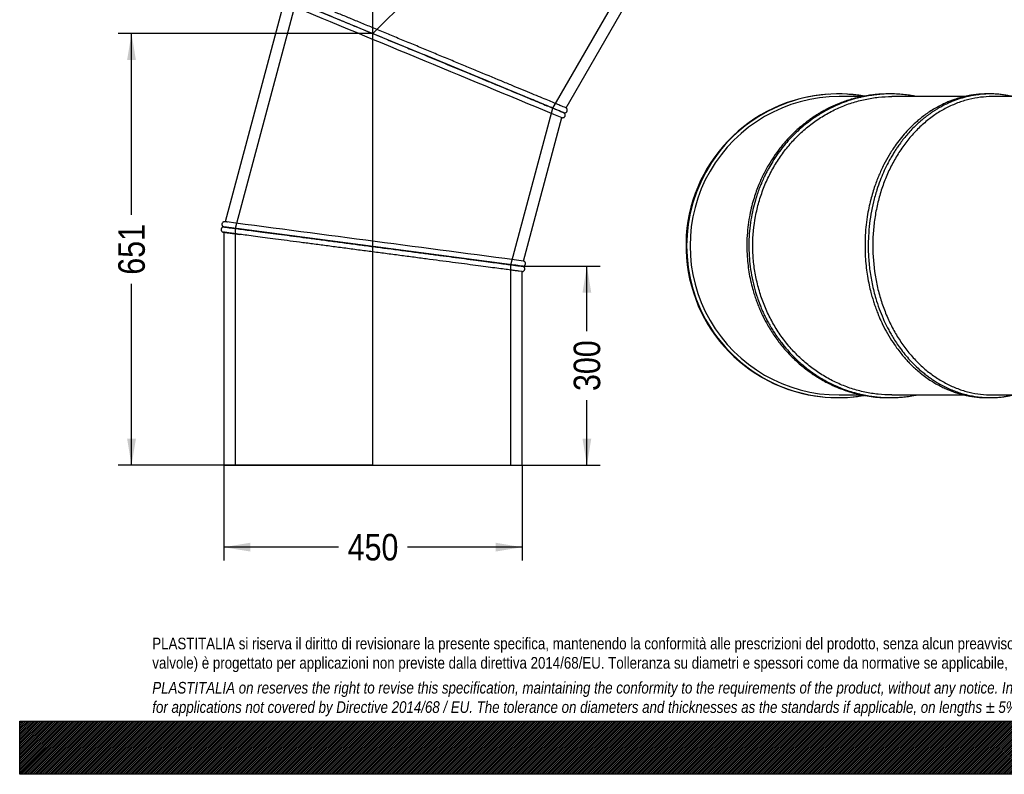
# Model space of a CAD drawing. Header units: millimetres. Extents: x 0 to 2970, y 0 to 2100.
# Tile 1 of 3: x 0 to 1485, y 0 to 1138. Entities that reach past the tile are written whole.
import ezdxf
from ezdxf.enums import TextEntityAlignment as Align
from ezdxf.lldxf.tags import DXFTag

# ---------------------------------------------------------------- set-up
doc = ezdxf.new("R2010")
doc.units = ezdxf.units.MM
doc.header["$LTSCALE"] = 10
for name, color, linetype in [('Default', 7, 'Continuous'), ('DV1_Default', 7, 'Continuous'), ('TUBO_X_GOMITO_45', 7, 'Continuous')]:
    doc.layers.add(name, color=color, linetype=linetype)
doc.styles.add('SEACAD_Arial_Narrow', font='ARIALN.TTF')
tags = doc.linetypes.add('HIDDEN2', pattern=[4.7625, 3.175, -1.5875]).pattern_tags.tags
tags[6:7] = [DXFTag(74, 4), DXFTag(75, 0), DXFTag(340, '0'), DXFTag(46, 0.0), DXFTag(50, 0.0), DXFTag(44, 0.0), DXFTag(45, 0.0)]
tags[4:5] = [DXFTag(74, 4), DXFTag(75, 0), DXFTag(340, '0'), DXFTag(46, 0.0), DXFTag(50, 0.0), DXFTag(44, 0.0), DXFTag(45, 0.0)]
tags = doc.linetypes.add('PHANTOM2', pattern=[31.75, 15.875, -3.175, 3.175, -3.175, 3.175, -3.175]).pattern_tags.tags
tags[14:15] = [DXFTag(74, 4), DXFTag(75, 0), DXFTag(340, '0'), DXFTag(46, 0.0), DXFTag(50, 0.0), DXFTag(44, 0.0), DXFTag(45, 0.0)]
tags[12:13] = [DXFTag(74, 4), DXFTag(75, 0), DXFTag(340, '0'), DXFTag(46, 0.0), DXFTag(50, 0.0), DXFTag(44, 0.0), DXFTag(45, 0.0)]
tags[10:11] = [DXFTag(74, 4), DXFTag(75, 0), DXFTag(340, '0'), DXFTag(46, 0.0), DXFTag(50, 0.0), DXFTag(44, 0.0), DXFTag(45, 0.0)]
tags[8:9] = [DXFTag(74, 4), DXFTag(75, 0), DXFTag(340, '0'), DXFTag(46, 0.0), DXFTag(50, 0.0), DXFTag(44, 0.0), DXFTag(45, 0.0)]
tags[6:7] = [DXFTag(74, 4), DXFTag(75, 0), DXFTag(340, '0'), DXFTag(46, 0.0), DXFTag(50, 0.0), DXFTag(44, 0.0), DXFTag(45, 0.0)]
tags[4:5] = [DXFTag(74, 4), DXFTag(75, 0), DXFTag(340, '0'), DXFTag(46, 0.0), DXFTag(50, 0.0), DXFTag(44, 0.0), DXFTag(45, 0.0)]
doc.dimstyles.new('Plastitalia', dxfattribs={"dimtxt": 40, "dimasz": 40, "dimexe": 20, "dimexo": 0, "dimgap": 10, "dimtad": 0, "dimdec": 0, "dimtxsty": 'SEACAD_Arial_Narrow', "dimblk1": '_SE_FILLED', "dimblk2": '_SE_FILLED', "dimsah": 1, "dimcen": 20, "dimadec": 0, "dimazin": 0, "dimtfac": 0.8, "dimtdec": 1, "dimtmove": 0, "dimatfit": 3, "dimfxl": 1, "dimtolj": 1, "dimarcsym": 0})

# ---------------------------------------------------------------- blocks, each defined once
blk = doc.blocks.new('SE')
at = {"layer": 'DV1_Default', "color": 7, "linetype": 'PHANTOM2'}
for p in [(993, 1577.1), (532.8, 466.2)]:
    blk.add_line(p, (532.8, 1117), dxfattribs=at)
at = {"layer": 'TUBO_X_GOMITO_45', "color": 7, "linetype": 'HIDDEN2'}
for p, q in [((803.9, 1004.7), (926.2, 1216.4)), ((416.6, 1165.1), (325, 823.2)), ((740.6, 768.5), (803.9, 1004.7)), ((325, 823.2), (325, 466.2)), ((740.6, 466.2), (740.6, 768.5))]:
    blk.add_line(p, q, dxfattribs=at)
at = {"layer": 'TUBO_X_GOMITO_45', "color": 7, "linetype": 'Continuous'}
for p, q in [((824, 1005), (935.9, 1198.9)), ((398.5, 1163.9), (309.9, 833.2)), ((400.6, 1171.7), (610.5, 1084.8)), ((400.6, 1171.7), (610.5, 1084.8)), ((610.5, 1084.8), (610.5, 1084.8)), ((819.9, 998), (610.5, 1084.8)), ((610.5, 1084.8), (610.5, 1084.8)), ((819.9, 998), (610.5, 1084.8)), ((819.9, 998), (819.9, 998)), ((759.9, 774), (817.9, 990.3)), ((533.1, 795.8), (307.8, 825.5)), ((307.8, 825.5), (307.8, 825.4)), ((307.8, 825.5), (533.1, 795.8)), ((307.8, 825.5), (307.8, 825.5)), ((307.8, 817.4), (307.8, 466.2)), ((533.1, 795.8), (533.1, 795.8)), ((757.8, 766.2), (533.1, 795.8)), ((533.1, 795.8), (533.1, 795.8)), ((757.8, 766.2), (533.1, 795.8)), ((757.8, 466.2), (757.8, 758.2)), ((307.8, 466.2), (757.8, 466.2))]:
    blk.add_line(p, q, dxfattribs=at)
for centre, radius, start, end in [((288628.6, 696419.9), 752633.6, 247.4831524, 247.5172764), ((1053.1, 1569.2), 616.9, 247.4113, 247.8895), ((281.2, 606), 229, 82.4142, 83.0403), ((-97703.5, -745391.1), 752633.6, 82.4827236, 82.5170992), ((378.8, 1329.8), 517.3, 262.0037, 262.6594), ((602.4, -366.4), 1143.2, 82.1369, 82.6356), ((835.2, 1378.3), 616.9, 262.4113, 262.8895)]:
    blk.add_arc(centre, radius, start, end, dxfattribs=at)
at = {"layer": 'TUBO_X_GOMITO_45', "color": 7, "linetype": 'HIDDEN2'}
for centre, radius, start, end in [((1195.7, 1917.8), 993.5, 247.4058, 247.5057), ((254.4, 392.3), 444.4, 82.3907, 82.538), ((427.6, 1686.9), 877.7, 262.5215, 262.6404), ((556, -708.9), 1488.9, 82.5816, 82.6334), ((882.7, 1751.8), 993.5, 262.4058, 262.5057)]:
    blk.add_arc(centre, radius, start, end, dxfattribs=at)
at = {"layer": 'TUBO_X_GOMITO_45', "color": 7, "linetype": 'Continuous'}
for points, knots in [([(824, 1005), (824, 1005), (822.6, 1005.6), (818.5, 1007.2), (816.8, 1007.9), (812.8, 1009.6), (810.5, 1010.6), (805.1, 1012.8), (802.2, 1014), (795.6, 1016.7), (792.1, 1018.2), (784.5, 1021.4), (780.4, 1023.1), (771.7, 1026.7), (767, 1028.6), (757.3, 1032.6), (752.2, 1034.7), (741.5, 1039.2), (736, 1041.5), (718.8, 1048.6), (706.6, 1053.6), (687.6, 1061.5), (681.2, 1064.2), (668, 1069.6), (661.4, 1072.4), (647.9, 1077.9), (641.1, 1080.8), (627.6, 1086.4), (620.8, 1089.2), (607.3, 1094.8), (600.5, 1097.6), (587, 1103.2), (580.2, 1106), (566.8, 1111.6), (560.1, 1114.3), (547, 1119.7), (540.5, 1122.4), (527.9, 1127.7), (521.7, 1130.2), (509.6, 1135.2), (503.7, 1137.7), (492.3, 1142.4), (486.7, 1144.7), (476.1, 1149.1), (471, 1151.2), (461.3, 1155.2), (456.6, 1157.2), (447.9, 1160.8), (443.8, 1162.5), (436.1, 1165.6), (432.6, 1167.1), (426.1, 1169.8), (423.2, 1171), (418, 1173.1), (415.7, 1174.1), (411.7, 1175.8), (410, 1176.4), (407.9, 1177.3), (407.3, 1177.6), (406.8, 1177.8)], [0, 0, 0, 0, 0.03125, 0.03125, 0.046875, 0.046875, 0.0625, 0.0625, 0.078125, 0.078125, 0.09375, 0.09375, 0.109375, 0.109375, 0.125, 0.125, 0.140625, 0.140625, 0.15625, 0.15625, 0.1875, 0.1875, 0.203125, 0.203125, 0.21875, 0.21875, 0.234375, 0.234375, 0.25, 0.25, 0.265625, 0.265625, 0.28125, 0.28125, 0.296875, 0.296875, 0.3125, 0.3125, 0.328125, 0.328125, 0.34375, 0.34375, 0.359375, 0.359375, 0.375, 0.375, 0.390625, 0.390625, 0.40625, 0.40625, 0.421875, 0.421875, 0.4375, 0.4375, 0.453125, 0.453125, 0.46875, 0.46875, 0.4772, 0.4772, 0.4772, 0.4772]), ([(400.6, 1171.8), (400.6, 1171.8), (402, 1171.2), (406.1, 1169.5), (407.8, 1168.8), (411.8, 1167.1), (414.1, 1166.2), (419.4, 1164), (422.4, 1162.7), (428.9, 1160), (432.4, 1158.6), (440, 1155.4), (444.1, 1153.7), (452.8, 1150.1), (457.4, 1148.2), (467.2, 1144.2), (472.3, 1142), (482.9, 1137.6), (488.5, 1135.3), (499.9, 1130.6), (505.8, 1128.2), (518, 1123.1), (524.2, 1120.5), (536.9, 1115.3), (543.3, 1112.6), (556.5, 1107.2), (563.1, 1104.4), (576.6, 1098.8), (583.4, 1096), (597, 1090.4), (603.8, 1087.6), (610.5, 1084.8)], [0.5000745, 0.5000745, 0.5000745, 0.5000745, 0.5625, 0.5625, 0.59375, 0.59375, 0.625, 0.625, 0.65625, 0.65625, 0.6875, 0.6875, 0.71875, 0.71875, 0.75, 0.75, 0.78125, 0.78125, 0.8125, 0.8125, 0.84375, 0.84375, 0.875, 0.875, 0.90625, 0.90625, 0.9375, 0.9375, 0.96875, 0.96875, 1, 1, 1, 1]), ([(400.7, 1171.7), (400.9, 1171.6), (402.3, 1171), (406, 1169.4), (407.7, 1168.7), (411.8, 1167.1), (414.1, 1166.1), (419.4, 1163.9), (422.4, 1162.7), (428.9, 1160), (432.4, 1158.5), (440, 1155.4), (444.1, 1153.7), (452.8, 1150.1), (457.4, 1148.2), (467.2, 1144.1), (472.3, 1142), (482.9, 1137.6), (488.5, 1135.3), (499.9, 1130.6), (505.8, 1128.1), (518, 1123.1), (524.2, 1120.5), (536.9, 1115.3), (543.3, 1112.6), (556.5, 1107.2), (563.1, 1104.4), (576.6, 1098.8), (583.4, 1096), (597, 1090.4), (603.8, 1087.6), (610.5, 1084.8)], [0.506811, 0.506811, 0.506811, 0.506811, 0.5625, 0.5625, 0.59375, 0.59375, 0.625, 0.625, 0.65625, 0.65625, 0.6875, 0.6875, 0.71875, 0.71875, 0.75, 0.75, 0.78125, 0.78125, 0.8125, 0.8125, 0.84375, 0.84375, 0.875, 0.875, 0.90625, 0.90625, 0.9375, 0.9375, 0.96875, 0.96875, 1, 1, 1, 1]), ([(610.5, 1084.8), (624.1, 1079.2), (637.6, 1073.6), (657.7, 1065.2), (664.4, 1062.5), (677.5, 1057.1), (683.9, 1054.4), (696.6, 1049.1), (702.8, 1046.6), (714.9, 1041.6), (720.8, 1039.1), (737.9, 1032), (748.6, 1027.6), (763.2, 1021.6), (767.8, 1019.6), (776.6, 1016), (780.7, 1014.3), (788.3, 1011.2), (791.9, 1009.7), (798.4, 1007), (801.3, 1005.8), (806.5, 1003.6), (808.8, 1002.7), (812.6, 1001.1), (814.1, 1000.5), (815.4, 1000)], [0, 0, 0, 0, 0.0625, 0.0625, 0.09375, 0.09375, 0.125, 0.125, 0.15625, 0.15625, 0.1875, 0.1875, 0.25, 0.25, 0.28125, 0.28125, 0.3125, 0.3125, 0.34375, 0.34375, 0.375, 0.375, 0.40625, 0.40625, 0.4339187, 0.4339187, 0.4339187, 0.4339187]), ([(610.5, 1084.8), (624.1, 1079.2), (637.6, 1073.6), (657.7, 1065.2), (664.4, 1062.5), (677.5, 1057.1), (683.9, 1054.4), (693.6, 1050.4), (696.8, 1049), (700, 1047.7)], [0, 0, 0, 0, 0.0625, 0.0625, 0.09375, 0.09375, 0.125, 0.125, 0.1412918, 0.1412918, 0.1412918, 0.1412918]), ([(821.6, 997.1), (821.4, 997.2), (821.1, 997.4), (819.3, 998.1), (817, 999.1), (814.3, 1000.3), (811.6, 1001.4), (808.9, 1002.5), (806.3, 1003.6), (803.5, 1004.8), (800.5, 1006), (795.6, 1008.1), (788.1, 1011.2), (777.3, 1015.6), (765.2, 1020.6), (751.9, 1026.2), (737.4, 1032.2), (722.1, 1038.5), (709.2, 1043.9), (702.1, 1046.8), (700, 1047.7)], [0, 0, 0, 0, 0.06684, 0.127096, 0.180788, 0.227932, 0.268539, 0.302616, 0.332465, 0.362536, 0.392943, 0.423685, 0.50188, 0.580552, 0.659229, 0.737909, 0.816593, 0.89528, 0.973971, 1, 1, 1, 1]), ([(815.1, 1000), (815.3, 999.9), (815.6, 999.8), (818.5, 998.6), (819.9, 998), (819.9, 998), (819.9, 998), (819.9, 998)], [0.4320423, 0.4320423, 0.4320423, 0.4320423, 0.4375, 0.4375, 0.5, 0.5, 0.50024835, 0.50024835, 0.50024835, 0.50024835]), ([(817.8, 990.3), (818.3, 990.2), (819.2, 990), (820.4, 990.4), (821.4, 990.9), (822.1, 991.6), (822.7, 992.6), (823, 993.8), (822.9, 995), (822.4, 996.2), (821.9, 996.7), (821.6, 997.1)], [0, 0, 0, 0, 0.138016, 0.257342, 0.353881, 0.437818, 0.54363, 0.659242, 0.788576, 0.881377, 1, 1, 1, 1]), ([(820.9, 997.7), (821.3, 997.6), (821.9, 997.5), (823.1, 997.6), (824.1, 998.1), (824.9, 998.8), (825.4, 999.4), (825.8, 1000.2), (826, 1001.2), (825.9, 1002.2), (825.7, 1003.2), (825, 1004.3), (824.3, 1004.7), (823.9, 1005)], [0, 0, 0, 0, 0.096032, 0.178525, 0.303681, 0.386793, 0.443155, 0.510354, 0.615238, 0.687578, 0.775891, 0.880804, 1, 1, 1, 1]), ([(309, 833.3), (308.5, 833.3), (307.9, 833.3), (306.7, 832.8), (305.8, 832), (305.2, 831), (304.9, 830.1), (304.8, 829.3), (305, 828.4), (305.3, 827.5), (305.8, 826.7), (306.7, 825.9), (307.4, 825.6), (307.9, 825.5)], [0, 0, 0, 0, 0.095068, 0.180282, 0.316283, 0.411664, 0.476997, 0.544315, 0.635373, 0.699914, 0.780945, 0.880914, 1, 1, 1, 1]), ([(307.9, 825.4), (307.5, 825.4), (306.9, 825.4), (305.7, 824.9), (304.8, 824.2), (304.3, 823.3), (304, 822.6), (303.8, 821.7), (303.8, 820.7), (304.2, 819.7), (304.7, 818.8), (305.6, 818), (306.4, 817.7), (306.9, 817.5)], [0, 0, 0, 0, 0.096032, 0.178525, 0.303681, 0.386793, 0.443155, 0.510354, 0.615238, 0.687578, 0.775891, 0.880804, 1, 1, 1, 1]), ([(307.8, 825.5), (307.8, 825.5), (309.3, 825.3), (313.7, 824.7), (315.5, 824.5), (319.8, 823.9), (322.3, 823.6), (328, 822.8), (331.2, 822.4), (338.2, 821.5), (342, 821), (350.1, 819.9), (354.5, 819.3), (363.8, 818.1), (368.8, 817.4), (379.3, 816.1), (384.8, 815.3), (396.2, 813.8), (402.1, 813), (414.4, 811.4), (420.7, 810.6), (433.8, 808.9), (440.4, 808), (454, 806.2), (461, 805.3), (475.1, 803.4), (482.2, 802.5), (496.7, 800.6), (504, 799.6), (518.5, 797.7), (525.8, 796.8), (533.1, 795.8)], [0.5000745, 0.5000745, 0.5000745, 0.5000745, 0.5625, 0.5625, 0.59375, 0.59375, 0.625, 0.625, 0.65625, 0.65625, 0.6875, 0.6875, 0.71875, 0.71875, 0.75, 0.75, 0.78125, 0.78125, 0.8125, 0.8125, 0.84375, 0.84375, 0.875, 0.875, 0.90625, 0.90625, 0.9375, 0.9375, 0.96875, 0.96875, 1, 1, 1, 1]), ([(307.8, 825.4), (307.8, 825.4), (309.3, 825.2), (313.7, 824.7), (315.5, 824.4), (319.8, 823.8), (322.3, 823.5), (328, 822.8), (331.2, 822.3), (338.2, 821.4), (342, 820.9), (350.1, 819.9), (354.5, 819.3), (363.8, 818.1), (368.8, 817.4), (379.3, 816), (384.7, 815.3), (396.2, 813.8), (402.1, 813), (414.4, 811.4), (420.7, 810.6), (433.7, 808.9), (440.4, 808), (454, 806.2), (461, 805.3), (475.1, 803.4), (482.2, 802.5), (496.7, 800.6), (504, 799.6), (518.5, 797.7), (525.8, 796.8), (533.1, 795.8)], [0.5000782, 0.5000782, 0.5000782, 0.5000782, 0.5625, 0.5625, 0.59375, 0.59375, 0.625, 0.625, 0.65625, 0.65625, 0.6875, 0.6875, 0.71875, 0.71875, 0.75, 0.75, 0.78125, 0.78125, 0.8125, 0.8125, 0.84375, 0.84375, 0.875, 0.875, 0.90625, 0.90625, 0.9375, 0.9375, 0.96875, 0.96875, 1, 1, 1, 1]), ([(757.8, 758.2), (757.8, 758.2), (756.4, 758.4), (752, 758.9), (750.2, 759.2), (745.8, 759.7), (743.3, 760.1), (737.6, 760.8), (734.4, 761.2), (727.4, 762.2), (723.6, 762.7), (715.4, 763.7), (711.1, 764.3), (701.7, 765.5), (696.7, 766.2), (686.3, 767.6), (680.8, 768.3), (669.4, 769.8), (663.4, 770.6), (645, 773), (631.9, 774.7), (611.5, 777.4), (604.6, 778.3), (590.5, 780.2), (583.4, 781.1), (569, 783), (561.7, 784), (547.1, 785.9), (539.8, 786.8), (525.3, 788.8), (518.1, 789.7), (503.6, 791.6), (496.3, 792.6), (481.8, 794.5), (474.7, 795.4), (460.7, 797.3), (453.7, 798.2), (440.1, 800), (433.5, 800.8), (420.5, 802.6), (414.1, 803.4), (401.9, 805), (396, 805.8), (384.5, 807.3), (379.1, 808), (368.6, 809.4), (363.7, 810.1), (354.3, 811.3), (349.9, 811.9), (341.7, 813), (337.9, 813.5), (330.9, 814.4), (327.8, 814.8), (322.2, 815.5), (319.7, 815.8), (316.1, 816.3), (314.7, 816.5), (313.5, 816.7)], [0, 0, 0, 0, 0.03125, 0.03125, 0.046875, 0.046875, 0.0625, 0.0625, 0.078125, 0.078125, 0.09375, 0.09375, 0.109375, 0.109375, 0.125, 0.125, 0.140625, 0.140625, 0.15625, 0.15625, 0.1875, 0.1875, 0.203125, 0.203125, 0.21875, 0.21875, 0.234375, 0.234375, 0.25, 0.25, 0.265625, 0.265625, 0.28125, 0.28125, 0.296875, 0.296875, 0.3125, 0.3125, 0.328125, 0.328125, 0.34375, 0.34375, 0.359375, 0.359375, 0.375, 0.375, 0.390625, 0.390625, 0.40625, 0.40625, 0.421875, 0.421875, 0.4375, 0.4375, 0.453125, 0.453125, 0.4643145, 0.4643145, 0.4643145, 0.4643145]), ([(533.1, 795.8), (547.6, 793.9), (562.1, 792), (583.8, 789.1), (590.9, 788.2), (604.9, 786.3), (611.9, 785.4), (625.5, 783.6), (632.1, 782.8), (645.1, 781), (651.4, 780.2), (669.8, 777.8), (681.3, 776.3), (696.9, 774.2), (701.9, 773.6), (711.3, 772.3), (715.7, 771.7), (723.9, 770.7), (727.7, 770.1), (734.6, 769.2), (737.8, 768.8), (743.4, 768.1), (745.9, 767.8), (748.1, 767.5), (748.2, 767.5), (748.2, 767.4)], [0, 0, 0, 0, 0.0625, 0.0625, 0.09375, 0.09375, 0.125, 0.125, 0.15625, 0.15625, 0.1875, 0.1875, 0.25, 0.25, 0.28125, 0.28125, 0.3125, 0.3125, 0.34375, 0.34375, 0.375, 0.375, 0.40625, 0.40625, 0.4073501, 0.4073501, 0.4073501, 0.4073501]), ([(533.1, 795.8), (547.6, 793.9), (562.1, 792), (583.8, 789.1), (590.9, 788.2), (604.9, 786.3), (611.9, 785.4), (625.5, 783.6), (632.1, 782.8), (645.1, 781.1), (651.4, 780.2), (669.8, 777.8), (681.3, 776.3), (696.9, 774.2), (701.9, 773.6), (711.3, 772.4), (715.7, 771.8), (723.9, 770.7), (727.7, 770.2), (734.7, 769.3), (737.8, 768.9), (743.4, 768.1), (745.9, 767.8), (749.9, 767.3), (751.6, 767.1), (752.9, 766.9)], [0, 0, 0, 0, 0.0625, 0.0625, 0.09375, 0.09375, 0.125, 0.125, 0.15625, 0.15625, 0.1875, 0.1875, 0.25, 0.25, 0.28125, 0.28125, 0.3125, 0.3125, 0.34375, 0.34375, 0.375, 0.375, 0.40625, 0.40625, 0.4339187, 0.4339187, 0.4339187, 0.4339187]), ([(758.8, 766.1), (759.2, 766.1), (759.9, 766.2), (761, 766.6), (761.9, 767.4), (762.4, 768.2), (762.7, 769), (762.9, 769.8), (762.9, 770.8), (762.5, 771.8), (762, 772.7), (761.1, 773.5), (760.3, 773.8), (759.8, 774)], [0, 0, 0, 0, 0.096032, 0.178525, 0.303681, 0.386793, 0.443155, 0.510354, 0.615238, 0.687578, 0.775891, 0.880804, 1, 1, 1, 1]), ([(757.8, 758.2), (758.2, 758.2), (758.8, 758.2), (760, 758.7), (760.9, 759.5), (761.5, 760.5), (761.8, 761.4), (761.9, 762.3), (761.8, 763.1), (761.4, 764), (760.9, 764.8), (760, 765.6), (759.3, 765.9), (758.8, 766.1)], [0, 0, 0, 0, 0.095068, 0.180282, 0.316283, 0.411664, 0.476997, 0.544315, 0.635373, 0.699914, 0.780945, 0.880914, 1, 1, 1, 1])]:
    blk.add_open_spline(points, degree=3, knots=knots, dxfattribs=at)
at = {"layer": 'TUBO_X_GOMITO_45', "color": 7, "linetype": 'HIDDEN2'}
for points in [[(681.1, 1055.5), (680.2, 1055.9), (679.3, 1056.3), (678.4, 1056.7)], [(688.6, 1052.4), (685.4, 1053.7), (682.2, 1055), (678.5, 1056.5)], [(703.9, 1046.1), (701.3, 1047.2), (698.6, 1048.3), (695.9, 1049.4)], [(721.3, 1038.8), (716.2, 1040.9), (711, 1043.1), (705.6, 1045.3)], [(805, 1004.2), (804.7, 1004.3), (804.4, 1004.4), (804.2, 1004.5)], [(820.2, 998), (820.1, 998), (820, 998.1), (819.9, 998.1)], [(309.7, 833.3), (309.8, 833.2), (309.9, 833.2), (310, 833.2)], [(307.9, 817.4), (307.8, 817.4), (307.7, 817.4), (307.6, 817.4)], [(758.1, 766.2), (758, 766.2), (757.8, 766.2), (757.7, 766.3)], [(757.7, 766.2), (757.8, 766.2), (758, 766.2), (758.1, 766.2)]]:
    blk.add_open_spline(points, degree=3, dxfattribs=at)
for points, knots in [([(700, 1047.7), (703, 1046.5), (705.9, 1045.3), (714.9, 1041.5), (720.8, 1039.1), (737.9, 1032), (748.6, 1027.6), (763.2, 1021.5), (767.8, 1019.6), (776.5, 1016), (780.6, 1014.3), (788.3, 1011.1), (791.8, 1009.6), (798.3, 1007), (801.2, 1005.8), (806.5, 1003.6), (808.8, 1002.6), (812.4, 1001.1), (813.9, 1000.5), (815.1, 1000)], [0.1412918, 0.1412918, 0.1412918, 0.1412918, 0.15625, 0.15625, 0.1875, 0.1875, 0.25, 0.25, 0.28125, 0.28125, 0.3125, 0.3125, 0.34375, 0.34375, 0.375, 0.375, 0.40625, 0.40625, 0.4320423, 0.4320423, 0.4320423, 0.4320423]), ([(790, 1010.4), (788.2, 1011.1), (786.4, 1011.9), (781.8, 1013.8), (779.1, 1014.9), (776.3, 1016.1)], [0.67154322, 0.67154322, 0.67154322, 0.67154322, 0.6875, 0.6875, 0.70865759, 0.70865759, 0.70865759, 0.70865759]), ([(816, 999.7), (816, 999.7), (816, 999.7), (815.2, 1000), (814.4, 1000.4), (813.5, 1000.7)], [0.56176416, 0.56176416, 0.56176416, 0.56176416, 0.5625, 0.5625, 0.57923532, 0.57923532, 0.57923532, 0.57923532]), ([(815.4, 1000), (815.5, 999.9), (815.7, 999.8), (818.6, 998.6), (820, 998.1), (820, 998.1), (820, 998.1), (820, 998.1)], [0.43391868, 0.43391868, 0.43391868, 0.43391868, 0.4375, 0.4375, 0.5, 0.5, 0.50034142, 0.50034142, 0.50034142, 0.50034142]), ([(821.6, 997.1), (821.4, 997.2), (821.1, 997.4), (819.3, 998.1), (817.7, 998.9), (816.8, 999.2)], [0, 0, 0, 0, 0.0608951, 0.1157925, 0.1647097, 0.1647097, 0.1647097, 0.1647097]), ([(313.5, 816.7), (313, 816.7), (312.6, 816.8), (310.7, 817), (309.6, 817.2), (308.2, 817.4), (307.8, 817.4), (307.8, 817.4)], [0.46431449, 0.46431449, 0.46431449, 0.46431449, 0.46875, 0.46875, 0.484375, 0.484375, 0.49991408, 0.49991408, 0.49991408, 0.49991408]), ([(313, 816.7), (314.3, 816.6), (315.9, 816.4), (319.8, 815.8), (322.4, 815.5), (327.2, 814.9), (329.5, 814.6), (331.9, 814.2)], [0.53397212, 0.53397212, 0.53397212, 0.53397212, 0.546875, 0.546875, 0.5625, 0.5625, 0.57370287, 0.57370287, 0.57370287, 0.57370287]), ([(746.9, 767.6), (746.4, 767.7), (745.2, 767.9), (743.3, 768.1), (742.1, 768.3), (741.8, 768.3)], [0, 0, 0, 0, 0.318843, 0.832363, 1, 1, 1, 1]), ([(753.6, 766.7), (753.6, 766.7), (753.5, 766.7), (752.1, 766.9), (750.3, 767.2), (747.5, 767.5), (746.9, 767.6), (746.3, 767.7)], [0.56176415, 0.56176415, 0.56176415, 0.56176415, 0.5625, 0.5625, 0.59375, 0.59375, 0.60201894, 0.60201894, 0.60201894, 0.60201894]), ([(748.2, 767.4), (750.3, 767.2), (752, 766.9), (756.3, 766.4), (757.8, 766.2), (757.8, 766.2), (757.8, 766.2), (757.8, 766.2)], [0.40735008, 0.40735008, 0.40735008, 0.40735008, 0.4375, 0.4375, 0.5, 0.5, 0.50033766, 0.50033766, 0.50033766, 0.50033766]), ([(753.6, 766.8), (753.6, 766.8), (753.5, 766.8), (752.7, 766.9), (751.9, 767), (750.9, 767.2)], [0.56176416, 0.56176416, 0.56176416, 0.56176416, 0.5625, 0.5625, 0.57923532, 0.57923532, 0.57923532, 0.57923532]), ([(752.9, 766.9), (753.1, 766.9), (753.3, 766.8), (756.4, 766.4), (757.8, 766.2), (757.8, 766.2), (757.8, 766.2), (757.8, 766.2)], [0.43391868, 0.43391868, 0.43391868, 0.43391868, 0.4375, 0.4375, 0.5, 0.5, 0.50034142, 0.50034142, 0.50034142, 0.50034142])]:
    blk.add_open_spline(points, degree=3, knots=knots, dxfattribs=at)
at = {"layer": 'TUBO_X_GOMITO_45', "color": 7, "linetype": 'Continuous'}
blk.add_open_spline([(819.9, 998), (820.6, 997.8), (821.1, 997.5), (821.6, 997.1)], degree=3, dxfattribs=at)
blk = doc.blocks.new('SE2')
at = {"layer": 'TUBO_X_GOMITO_45', "color": 7, "linetype": 'Continuous'}
for p, q in [((1270.6, 1022), (1236, 1022)), ((1424.9, 1022), (1315.4, 1022)), ((1694, 1022), (1466.7, 1022)), ((1236, 572), (1270.7, 572)), ((1315.4, 572), (1424.8, 572)), ((1466.7, 572), (1694, 572))]:
    blk.add_line(p, q, dxfattribs=at)
for centre, radius, start, end in [((1233.9, 797), 229, 93.5446, 264.3138), ((1234.9, 797), 229, 80.1877, 279.7442), ((1233.9, 797), 229, 80.1352, 86.6158), ((1236, 797), 225, 89.9982, 270.0015), ((1233.9, 797), 229, 274.9936, 279.9075)]:
    blk.add_arc(centre, radius, start, end, dxfattribs=at)
for major_axis in [(0, -225), (0, -207.8)]:
    blk.add_ellipse((1694, 797), major_axis=major_axis, ratio=0.707107, dxfattribs=at)
blk.add_ellipse((1461, 797), major_axis=(0, 207.8), ratio=0.800199, start_param=3.980838, end_param=5.44394, dxfattribs=at)
blk.add_ellipse((1461, 797), major_axis=(0, 207.8), ratio=0.800199, start_param=3.980838, end_param=5.44394, dxfattribs=at)
for points, knots in [([(1311.9, 1026), (1311.5, 1026), (1308.1, 1026), (1302, 1025.9), (1293.9, 1025.4), (1285.8, 1024.6), (1276.6, 1023.2), (1265.8, 1021.1), (1252.3, 1017.6), (1237.8, 1012.7), (1225.2, 1007.2), (1216.3, 1002.7), (1210.9, 999.8), (1207, 997.5), (1204.2, 995.8), (1201.8, 994.3), (1198.6, 992.2), (1194.3, 989.3), (1188.6, 985.3), (1180.1, 978.7), (1169.3, 969.4), (1157.5, 957.4), (1146.7, 944.6), (1137.3, 931.7), (1130.1, 920.3), (1124.8, 910.7), (1120.9, 903.1), (1117.3, 895.4), (1113.6, 886.7), (1110, 876.9), (1106.5, 866), (1103.1, 853.6), (1100.3, 840.2), (1097.9, 824.2), (1097.3, 814.4), (1096.9, 808.2)], [0.7565831, 0.7565831, 0.7565831, 0.7565831, 0.7573867, 0.7643833, 0.7702399, 0.7755841, 0.7825593, 0.7909379, 0.8003262, 0.8135383, 0.8251838, 0.8307129, 0.8354726, 0.8387717, 0.840746, 0.8425499, 0.8451323, 0.8489971, 0.8539385, 0.8603305, 0.8725017, 0.8849143, 0.8968378, 0.9082126, 0.919028, 0.9255976, 0.9313614, 0.9370528, 0.9436167, 0.9511896, 0.9589833, 0.9677325, 0.9775611, 0.9883169, 1, 1, 1, 1]), ([(1353, 1022), (1350.9, 1022.5), (1345.8, 1023.4), (1337.3, 1024.6), (1327.4, 1025.6), (1316.9, 1026.1), (1306.7, 1026), (1297.9, 1025.5), (1290.7, 1024.7), (1285, 1024), (1280.5, 1023.3), (1276.8, 1022.6), (1272.8, 1021.9), (1266.7, 1020.5), (1257.5, 1018.2), (1245.8, 1014.4), (1233.4, 1009.5), (1222.4, 1004.4), (1213.3, 999.4), (1205.9, 995), (1199.6, 990.9), (1194.1, 987), (1187.8, 982.4), (1180, 976.1), (1170.9, 967.8), (1161.4, 958.2), (1152.2, 947.6), (1143.5, 936.2), (1136.1, 925), (1130.6, 915.7), (1126.8, 908.7), (1124.2, 903.6), (1122.1, 899.1), (1120.2, 895), (1118.2, 890.2), (1115.5, 883.7), (1112.5, 875.3), (1109.1, 864.5), (1105.6, 851.4), (1102.6, 835.9), (1100.5, 819.4), (1099.6, 802.6), (1099.8, 786), (1101.1, 769.4), (1103.6, 752.3), (1107.4, 735.3), (1111.7, 720.9), (1115.5, 710.3), (1118.3, 703.6), (1120.3, 698.9), (1122, 695.1), (1123.8, 691.3), (1126.2, 686.5), (1130.8, 677.8), (1138.1, 665.6), (1147.8, 652), (1157.2, 640.5), (1165.7, 631.3), (1174.2, 623.1), (1183.1, 615.3), (1191.9, 608.5), (1199.8, 602.9), (1206.6, 598.6), (1212.9, 594.9), (1219.6, 591.2), (1227.7, 587.1), (1237.5, 582.8), (1248, 578.9), (1257.8, 575.8), (1265.7, 573.7), (1271.7, 572.4), (1276.5, 571.4), (1280.7, 570.7), (1285, 570), (1290.4, 569.3), (1297.3, 568.6), (1305.4, 568.1), (1314, 567.9), (1322.6, 568.2), (1331.5, 568.8), (1340.9, 569.8), (1348.2, 571), (1352.4, 571.9), (1353, 572)], [0.2279363, 0.2279363, 0.2279363, 0.2279363, 0.2327975, 0.2395734, 0.2470676, 0.255191, 0.2631004, 0.2699365, 0.2748936, 0.2794444, 0.282748, 0.2850925, 0.287873, 0.2919415, 0.2989303, 0.3090622, 0.3193123, 0.3286241, 0.3358373, 0.3422128, 0.3476274, 0.3522432, 0.3569865, 0.3647781, 0.3739428, 0.3837938, 0.3939512, 0.4041803, 0.4142825, 0.422559, 0.4270789, 0.4312045, 0.434709, 0.4375817, 0.440658, 0.4456799, 0.4522535, 0.4593561, 0.4695021, 0.4804398, 0.492328, 0.5040228, 0.5153009, 0.5267651, 0.538715, 0.5511442, 0.5631709, 0.5701113, 0.5747566, 0.5784375, 0.5809244, 0.5835244, 0.5873098, 0.5922387, 0.6043527, 0.617469, 0.6277674, 0.6361089, 0.6446198, 0.6532788, 0.6618115, 0.6687346, 0.6745885, 0.6794551, 0.684827, 0.6915916, 0.699504, 0.7083815, 0.716567, 0.7223263, 0.7266119, 0.7302877, 0.7332935, 0.7361905, 0.7401582, 0.7454795, 0.7517529, 0.7582251, 0.7647036, 0.7711882, 0.7780619, 0.7860805, 0.7876044, 0.7876044, 0.7876044, 0.7876044]), ([(1460.5, 1026), (1458, 1026), (1452.8, 1025.9), (1444.8, 1025.4), (1436.3, 1024.3), (1427.4, 1022.7), (1418.4, 1020.5), (1410.6, 1018), (1404, 1015.6), (1398.1, 1013.2), (1391.3, 1010.1), (1383.9, 1006.2), (1376.2, 1001.7), (1368.7, 996.7), (1362, 991.8), (1356.1, 987), (1350.2, 981.9), (1343.5, 975.5), (1335.8, 967.4), (1327.9, 958), (1319.5, 946.8), (1311.2, 934), (1304.4, 921.6), (1299.4, 911.4), (1295.9, 903.4), (1292.8, 895.6), (1289.6, 886.9), (1286.4, 877.1), (1283.4, 866.2), (1280.5, 853.8), (1278.1, 840.3), (1276, 824.2), (1275.4, 814.4), (1275.1, 808.2)], [0.7564459, 0.7564459, 0.7564459, 0.7564459, 0.762828, 0.7701681, 0.7770223, 0.7851407, 0.7933911, 0.8009535, 0.8059026, 0.8111696, 0.8173285, 0.8244734, 0.8320885, 0.8395734, 0.8464013, 0.8523071, 0.857768, 0.865298, 0.8742531, 0.8838722, 0.8937459, 0.9061366, 0.9179674, 0.9251368, 0.9310623, 0.936817, 0.9433452, 0.9509608, 0.9587778, 0.9675499, 0.9774283, 0.988245, 1, 1, 1, 1]), ([(1498.1, 1022), (1497.9, 1022), (1495.4, 1022.6), (1490.7, 1023.6), (1483.8, 1024.7), (1476.7, 1025.5), (1469.5, 1026), (1462.8, 1026), (1457.4, 1025.9), (1452.8, 1025.6), (1448.2, 1025.2), (1442.7, 1024.5), (1436.2, 1023.5), (1429.5, 1022), (1423, 1020.4), (1417, 1018.5), (1411.4, 1016.6), (1405.6, 1014.3), (1399.2, 1011.5), (1392.5, 1008.2), (1386.4, 1004.8), (1381.6, 1001.9), (1377.9, 999.6), (1375.2, 997.7), (1373, 996.2), (1370.6, 994.5), (1367.3, 992), (1362.9, 988.6), (1357.7, 984.2), (1351.8, 978.8), (1345.6, 972.6), (1339.4, 965.9), (1333.6, 959), (1328.5, 952.3), (1324.2, 946.3), (1320.5, 940.8), (1316.9, 935), (1312.8, 928.1), (1307.9, 918.9), (1302.6, 907.9), (1297.3, 895), (1292.2, 880.2), (1287.4, 863.3), (1283.6, 844.8), (1281, 826), (1279.7, 806), (1279.7, 784.6), (1281.6, 762.1), (1285.3, 739.5), (1290.4, 719.5), (1296.1, 702.2), (1301.8, 688), (1307, 676.8), (1311.5, 668.4), (1315.3, 661.6), (1319.8, 654.3), (1325.2, 646.2), (1331.6, 637.5), (1338.8, 628.7), (1346.6, 620.3), (1354.5, 612.6), (1361.8, 606.3), (1367.9, 601.5), (1373.3, 597.6), (1378.6, 594), (1384.8, 590.1), (1391.8, 586.1), (1399.7, 582.3), (1407.8, 578.8), (1416.2, 575.7), (1425.2, 573), (1434.4, 570.9), (1443.2, 569.4), (1451.5, 568.4), (1459.9, 568), (1468.3, 568), (1476.5, 568.5), (1483.5, 569.3), (1489.9, 570.3), (1494.6, 571.2), (1497.4, 571.8), (1498.1, 572)], [0.3446842, 0.3446842, 0.3446842, 0.3446842, 0.3450637, 0.3514722, 0.3570011, 0.3631552, 0.3698282, 0.3757886, 0.3804867, 0.3839316, 0.3877532, 0.3925279, 0.398363, 0.4045685, 0.4102969, 0.4154681, 0.4206034, 0.4255069, 0.4313217, 0.4382349, 0.444121, 0.4485698, 0.4521216, 0.4548446, 0.4567268, 0.4586685, 0.462119, 0.4666909, 0.4720805, 0.4785787, 0.4854901, 0.492821, 0.49987, 0.50643, 0.5119961, 0.5166612, 0.5214635, 0.5271178, 0.5346672, 0.5443734, 0.5538951, 0.5646792, 0.5780112, 0.5912184, 0.6044243, 0.6176292, 0.6329612, 0.6488062, 0.6646707, 0.6807575, 0.6923888, 0.7037014, 0.7137335, 0.7192866, 0.7247649, 0.7310189, 0.7383285, 0.7467913, 0.7555742, 0.764576, 0.7736707, 0.781596, 0.7876402, 0.7924533, 0.7976923, 0.8034768, 0.8102784, 0.8178498, 0.8253914, 0.8325472, 0.8406419, 0.8492627, 0.8568723, 0.8637832, 0.8709779, 0.8786999, 0.8856746, 0.8920875, 0.8970573, 0.9025154, 0.9043639, 0.9043639, 0.9043639, 0.9043639]), ([(1315.4, 572), (1315.3, 572), (1315.2, 572), (1308.4, 572), (1301.6, 572.4), (1288.1, 573.8), (1281.3, 574.9), (1267.8, 577.7), (1261.2, 579.5), (1248.1, 583.8), (1241.6, 586.3), (1228.9, 591.9), (1222.7, 595), (1210.6, 602), (1204.7, 605.7), (1193.3, 613.9), (1187.8, 618.3), (1177.1, 627.7), (1172.1, 632.6), (1162.3, 643), (1157.7, 648.5), (1149, 659.9), (1144.9, 665.9), (1137.2, 678.2), (1133.7, 684.5), (1127.2, 697.5), (1124.3, 704.1), (1119.1, 717.6), (1116.8, 724.5), (1112.8, 738.6), (1111.1, 745.8), (1108.4, 760.3), (1107.4, 767.6), (1106, 782.4), (1105.7, 789.8), (1105.7, 812), (1107.1, 826.8), (1111.2, 848.6), (1112.9, 855.8), (1116.9, 870), (1119.3, 876.9), (1124.6, 890.6), (1127.6, 897.3), (1134.1, 910.2), (1137.6, 916.5), (1145.2, 928.6), (1149.3, 934.5), (1157.9, 945.8), (1162.6, 951.3), (1172.3, 961.7), (1177.4, 966.6), (1188.1, 975.9), (1193.6, 980.3), (1205, 988.5), (1210.9, 992.2), (1223.1, 999.2), (1229.3, 1002.3), (1241.9, 1007.9), (1248.4, 1010.4), (1261.6, 1014.6), (1268.2, 1016.4), (1281.6, 1019.2), (1288.4, 1020.3), (1302, 1021.7), (1308.7, 1022), (1315.4, 1022)], [0.2498019, 0.2498019, 0.2498019, 0.2498019, 0.25, 0.25, 0.265625, 0.265625, 0.28125, 0.28125, 0.296875, 0.296875, 0.3125, 0.3125, 0.328125, 0.328125, 0.34375, 0.34375, 0.359375, 0.359375, 0.375, 0.375, 0.390625, 0.390625, 0.40625, 0.40625, 0.421875, 0.421875, 0.4375, 0.4375, 0.453125, 0.453125, 0.46875, 0.46875, 0.484375, 0.484375, 0.5, 0.5, 0.53125, 0.53125, 0.546875, 0.546875, 0.5625, 0.5625, 0.578125, 0.578125, 0.59375, 0.59375, 0.609375, 0.609375, 0.625, 0.625, 0.640625, 0.640625, 0.65625, 0.65625, 0.671875, 0.671875, 0.6875, 0.6875, 0.703125, 0.703125, 0.71875, 0.71875, 0.734375, 0.734375, 0.7498596, 0.7498596, 0.7498596, 0.7498596]), ([(1466.7, 1022), (1466.6, 1022), (1466.5, 1022), (1460.7, 1022), (1454.9, 1021.6), (1443.2, 1020.2), (1437.4, 1019.1), (1425.9, 1016.3), (1420.2, 1014.5), (1408.9, 1010.2), (1403.3, 1007.8), (1392.5, 1002.1), (1387.2, 999), (1376.7, 992.1), (1371.7, 988.3), (1361.9, 980.1), (1357.1, 975.7), (1348, 966.4), (1343.6, 961.4), (1335.3, 951), (1331.3, 945.5), (1323.8, 934.1), (1320.3, 928.2), (1313.7, 915.9), (1310.6, 909.6), (1305.1, 896.6), (1302.6, 890), (1298.1, 876.5), (1296.1, 869.6), (1292.7, 855.5), (1291.2, 848.3), (1288.9, 833.8), (1288.1, 826.5), (1286.9, 811.7), (1286.6, 804.3), (1286.6, 782.1), (1287.8, 767.2), (1291.3, 745.5), (1292.7, 738.3), (1296.2, 724.1), (1298.2, 717.1), (1302.8, 703.5), (1305.3, 696.8), (1310.9, 683.8), (1314, 677.6), (1320.5, 665.4), (1324, 659.6), (1331.4, 648.3), (1335.4, 642.8), (1343.8, 632.4), (1348.2, 627.5), (1357.3, 618.1), (1362.1, 613.7), (1371.9, 605.6), (1376.9, 601.8), (1387.3, 594.9), (1392.7, 591.8), (1403.5, 586.2), (1409.1, 583.7), (1420.4, 579.4), (1426.1, 577.7), (1437.6, 574.8), (1443.5, 573.8), (1455.1, 572.4), (1460.9, 572), (1466.7, 572)], [0.2498247, 0.2498247, 0.2498247, 0.2498247, 0.25, 0.25, 0.265625, 0.265625, 0.28125, 0.28125, 0.296875, 0.296875, 0.3125, 0.3125, 0.328125, 0.328125, 0.34375, 0.34375, 0.359375, 0.359375, 0.375, 0.375, 0.390625, 0.390625, 0.40625, 0.40625, 0.421875, 0.421875, 0.4375, 0.4375, 0.453125, 0.453125, 0.46875, 0.46875, 0.484375, 0.484375, 0.5, 0.5, 0.53125, 0.53125, 0.546875, 0.546875, 0.5625, 0.5625, 0.578125, 0.578125, 0.59375, 0.59375, 0.609375, 0.609375, 0.625, 0.625, 0.640625, 0.640625, 0.65625, 0.65625, 0.671875, 0.671875, 0.6875, 0.6875, 0.703125, 0.703125, 0.71875, 0.71875, 0.734375, 0.734375, 0.7499281, 0.7499281, 0.7499281, 0.7499281]), ([(1096.9, 808.2), (1096.7, 802.3), (1096.5, 792.9), (1097.3, 777.5), (1098.7, 764.2), (1100.9, 750.9), (1103.6, 738.8), (1106.5, 727.9), (1109.3, 719.1), (1112, 711.6), (1114.8, 704.4), (1117.9, 697.3), (1122.1, 688.3), (1128.5, 676.3), (1137.6, 661.7), (1148.9, 646.5), (1161.6, 632.2), (1173.3, 621.1), (1183.1, 612.9), (1190.1, 607.6), (1195.8, 603.7), (1200, 600.8), (1203.6, 598.6), (1208.8, 595.5), (1216.4, 591.2), (1226.9, 586), (1238.8, 581.1), (1251.6, 576.7), (1264.8, 573.1), (1277.8, 570.5), (1289.3, 569), (1298.9, 568.3), (1305.8, 568), (1309.8, 568), (1311.3, 568)], [0, 0, 0, 0, 0.0111751, 0.0214545, 0.0308388, 0.0396395, 0.0490805, 0.0569861, 0.0630839, 0.0684077, 0.0737682, 0.0791903, 0.0846734, 0.0947782, 0.1079542, 0.1213246, 0.1350685, 0.1491312, 0.1562408, 0.1629111, 0.1682622, 0.1713494, 0.1741239, 0.1774284, 0.1847804, 0.1934049, 0.2031471, 0.2133893, 0.2235749, 0.233688, 0.2430059, 0.2495433, 0.2551709, 0.2585547, 0.2585547, 0.2585547, 0.2585547]), ([(1275.1, 808.2), (1275, 802.3), (1274.8, 792.8), (1275.5, 777.3), (1276.7, 764), (1278.6, 750.6), (1280.9, 738.5), (1283.5, 727.6), (1285.9, 718.9), (1288.2, 711.3), (1290.7, 704.2), (1293.3, 697), (1296.8, 688.4), (1301.8, 677.4), (1308.7, 664.4), (1316.4, 651.9), (1323.7, 641.5), (1329.9, 633.6), (1335.3, 627.2), (1340.3, 621.8), (1345.5, 616.6), (1351.4, 611.1), (1358.6, 604.9), (1366.5, 598.8), (1374.4, 593.5), (1381.8, 589), (1388.8, 585.2), (1395.6, 581.9), (1401.8, 579.3), (1406.9, 577.3), (1410.9, 575.9), (1414.7, 574.7), (1419, 573.4), (1424.4, 572), (1430.8, 570.6), (1438, 569.4), (1445.3, 568.6), (1452.2, 568.1), (1457.8, 568), (1461.1, 568), (1462.5, 568.1)], [0, 0, 0, 0, 0.0112437, 0.0215809, 0.0310121, 0.0398791, 0.0493383, 0.0572437, 0.0632925, 0.0686499, 0.0740491, 0.0795132, 0.0850371, 0.094242, 0.1056446, 0.1176048, 0.1270145, 0.1343917, 0.1407957, 0.1462741, 0.1515687, 0.1579799, 0.1655609, 0.1741892, 0.1822596, 0.1889708, 0.1955651, 0.2020127, 0.2079692, 0.2124186, 0.2158451, 0.2188651, 0.2225521, 0.227337, 0.2331028, 0.2394661, 0.2462786, 0.2521872, 0.2571916, 0.2607933, 0.2607933, 0.2607933, 0.2607933])]:
    blk.add_open_spline(points, degree=3, knots=knots, dxfattribs=at)
blk = doc.blocks.new('DMBLK133')
at = {"layer": 'Default', "linetype": 'Continuous'}
for points in [[(347.8, 335.9), (347.8, 349.2), (307.8, 342.5)], [(717.8, 335.9), (757.8, 342.5), (717.8, 349.2)]]:
    blk.add_hatch(color=7, dxfattribs=at).paths.add_polyline_path(points)
at = {"layer": 'Default', "color": 7, "linetype": 'Continuous'}
for p, q in [((307.8, 466.2), (307.8, 322.5)), ((757.8, 466.2), (757.8, 322.5)), ((480.7, 342.5), (307.8, 342.5)), ((757.8, 342.5), (585, 342.5))]:
    blk.add_line(p, q, dxfattribs=at)
at = {"layer": 'Default', "color": 7, "linetype": 'Continuous', "style": 'SEACAD_Arial_Narrow'}
blk.add_text('450', height=40, dxfattribs=at).set_placement((494.7, 362.5), align=Align.TOP_LEFT)
blk = doc.blocks.new('_SE_FILLED')
at = {"color": 0}
blk.add_line((0, 0), (-1, 0), dxfattribs=at)
blk.add_solid([(0, 0), (-1, -0.1665), (-1, 0.1665), (0, 0)], dxfattribs=at)
blk = doc.blocks.new('DMBLK134')
at = {"layer": 'Default', "linetype": 'Continuous'}
for points in [[(162, 1077), (175.3, 1077), (168.7, 1117)], [(162, 506.2), (168.7, 466.2), (175.3, 506.2)]]:
    blk.add_hatch(color=7, dxfattribs=at).paths.add_polyline_path(points)
at = {"layer": 'Default', "color": 7, "linetype": 'Continuous'}
for p, q in [((532.8, 1117), (148.7, 1117)), ((168.7, 843.8), (168.7, 1117)), ((168.7, 466.2), (168.7, 739.4)), ((532.8, 466.2), (148.7, 466.2))]:
    blk.add_line(p, q, dxfattribs=at)
at = {"layer": 'Default', "color": 7, "linetype": 'Continuous', "style": 'SEACAD_Arial_Narrow'}
blk.add_text('651', height=40, rotation=90, dxfattribs=at).set_placement((148.7, 753.4), align=Align.TOP_LEFT)
blk = doc.blocks.new('DMBLK135')
at = {"layer": 'Default', "linetype": 'Continuous'}
for points in [[(493.3, 1442), (532.8, 1451), (492.5, 1455.3)], [(800.6, 1327.7), (769, 1353.2), (790.6, 1318.8)]]:
    blk.add_hatch(color=7, dxfattribs=at).paths.add_polyline_path(points)
at = {"layer": 'Default', "color": 7, "linetype": 'Continuous'}
blk.add_line((532.8, 1117), (532.8, 1471), dxfattribs=at)
for start, end in [(70.0446, 103.7211), (31.2789, 52.7024)]:
    blk.add_arc((532.8, 1117), 334.1, start, end, dxfattribs=at)
at = {"layer": 'Default', "color": 7, "linetype": 'Continuous', "style": 'SEACAD_Arial_Narrow'}
blk.add_text('45°', height=40, rotation=331.3735, dxfattribs=at).set_placement((670.5, 1445.2), align=Align.TOP_LEFT)
blk = doc.blocks.new('DMBLK136')
at = {"layer": 'Default', "linetype": 'Continuous'}
for points in [[(862.1, 726.2), (855.5, 766.2), (848.8, 726.2)], [(862.1, 506.2), (848.8, 506.2), (855.5, 466.2)]]:
    blk.add_hatch(color=7, dxfattribs=at).paths.add_polyline_path(points)
at = {"layer": 'Default', "color": 7, "linetype": 'Continuous'}
for p, q in [((757.8, 766.2), (875.5, 766.2)), ((855.5, 668.4), (855.5, 766.2)), ((855.5, 466.2), (855.5, 564)), ((757.8, 466.2), (875.5, 466.2))]:
    blk.add_line(p, q, dxfattribs=at)
at = {"layer": 'Default', "color": 7, "linetype": 'Continuous', "style": 'SEACAD_Arial_Narrow'}
blk.add_text('300', height=40, rotation=90, dxfattribs=at).set_placement((835.5, 578), align=Align.TOP_LEFT)

msp = doc.modelspace()

# ---------------------------------------------------------------- hatches: boundary and pattern name
at = {"layer": 'Default', "linetype": 'Continuous'}
h = msp.add_hatch(dxfattribs=at)
h.set_pattern_fill('LINE', scale=0.629921, angle=45, style=0)
h.paths.add_polyline_path([(2970, 0), (2970, 80), (0, 80), (0, 0)])
msp.add_hatch(color=7, dxfattribs=at).paths.add_polyline_path([(2970, 0), (2970, 80), (0, 80), (0, 0)])

# ---------------------------------------------------------------- linework, layer by layer
at = {"layer": 'Default', "color": 7, "linetype": 'Continuous'}
for p, q in [((0, 80), (2970, 80)), ((0, 0), (0, 80)), ((2970, 0), (0, 0))]:
    msp.add_line(p, q, dxfattribs=at)

# ---------------------------------------------------------------- block references
at = {"layer": 'Default'}
for name in ['SE', 'SE2']:
    msp.add_blockref(name, (0, 0), dxfattribs=at)

# ---------------------------------------------------------------- texts
at = {"layer": 'Default', "insert": (200, 206), "char_height": 17.5, "width": 2570, "attachment_point": 1}
msp.add_mtext("{\\fArial Narrow|b0||i0||c0|p34;\\C7;\\H17.5;\\W1.;PLASTITALIA si riserva il diritto di revisionare la presente specifica, mantenendo la conformità alle prescrizioni del prodotto, senza alcun preavviso. In caso di assegnazione d'ordine si riserva di compiere una più dettagliata analisi tecnico/qualitativa. Il presente prodotto (ad esclusione delle \\P}{\\fArial Narrow|b0||i0||c0|p34;\\C7;\\H17.5;\\W1.;valvole) è progettato per applicazioni non previste dalla direttiva 2014/68/EU. Tolleranza su diametri e spessori come da normative se applicabile, su lunghezze ±5%, su angoli ±2°, se non diversamente specificato.\\P}{\\fArial Narrow|b0||i0||c0|p34;\\C7;\\H5.;\\W1.;   \\P}{\\fArial Narrow|b0||i1||c0|p34;\\C7;\\H17.5;\\W1.;PLASTITALIA on reserves the right to revise this specification, maintaining the conformity to the requirements of the product, without any notice. In case of assignation of order on will reserve to make a more detailed analysis technical/qualitative. This product (excluding valves) is designed \\P}{\\fArial Narrow|b0||i1||c0|p34;\\C7;\\H17.5;\\W1.;for applications not covered by Directive 2014/68 / EU. The tolerance on diameters and thicknesses as the standards if applicable, on lengths ± 5%, on angles ± 2 °, unless otherwise indicated.\\P}", dxfattribs=at)

# ---------------------------------------------------------------- dimensions: what is measured, and where the dimension line sits
at = {"layer": 'Default', "color": 7, "linetype": 'Continuous'}
dim = msp.add_angular_dim_2l(base=(660.7, 1425.6), line1=((532.8, 1117), (993, 1577.1)), line2=((532.8, 1117), (532.8, 466.2)), text='\\A1;<>', dimstyle='Plastitalia', override={"dimadec": 1}, dxfattribs=at)
dim.commit()
dim.dimension.update_dxf_attribs({"geometry": 'DMBLK135', "text_midpoint": (692.9, 1410.2), "dimtype": 162})
for base, p1, p2, angle, picture, middle in [((168.7, 466.2), (532.8, 466.2), (532.8, 1117), 90, 'DMBLK134', (168.7, 791.6)), ((855.5, 466.2), (757.8, 466.2), (757.8, 766.2), 90, 'DMBLK136', (855.5, 616.2)), ((757.8, 342.5), (757.8, 466.2), (307.8, 466.2), 180, 'DMBLK133', (532.8, 342.5))]:
    dim = msp.add_linear_dim(base=base, p1=p1, p2=p2, angle=angle, text='\\A1;<>', dimstyle='Plastitalia', dxfattribs=at)
    dim.commit()
    dim.dimension.update_dxf_attribs({"geometry": picture, "text_midpoint": middle, "dimtype": 161})

doc.saveas('drawing.dxf')
